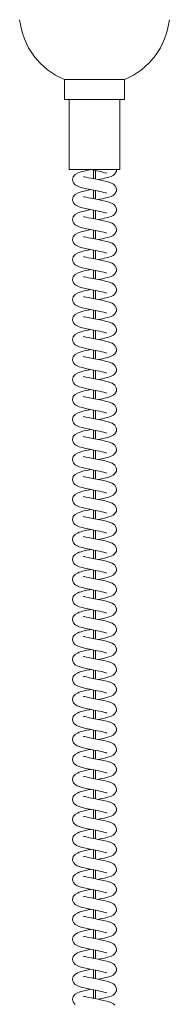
# Model space of a CAD drawing. Header units: millimetres. Extents: x -194 to 194, y -1309 to 234.
# Tile 2 of 3: x -38 to 37, y -817 to -325. Entities that reach past the tile are written whole.
import ezdxf

# ---------------------------------------------------------------- set-up
doc = ezdxf.new("R2010")
doc.units = ezdxf.units.MM

msp = doc.modelspace()

# ---------------------------------------------------------------- linework, layer by layer
at = {"color": 7, "linetype": 'Continuous', "lineweight": 15}
for p, q in [((-15, -354.62), (-15, -364.62)), ((15, -354.62), (-15, -354.62)), ((15, -364.62), (15, -354.62)), ((15, -364.62), (-15, -364.62)), ((-12.75, -364.62), (-12.75, -399.62)), ((12.75, -399.62), (12.75, -364.62)), ((12.75, -399.62), (-12.75, -399.62)), ((-0.5, -399.88), (-0.5, -404.17)), ((0.5, -404.37), (0.5, -400.07)), ((-0.5, -409.88), (-0.5, -414.17)), ((0.5, -414.37), (0.5, -410.07)), ((-0.5, -419.88), (-0.5, -424.17)), ((0.5, -424.37), (0.5, -420.07)), ((-0.5, -429.88), (-0.5, -434.17)), ((0.5, -434.37), (0.5, -430.07)), ((-0.5, -439.88), (-0.5, -444.17)), ((0.5, -444.37), (0.5, -440.07)), ((-0.5, -449.88), (-0.5, -454.17)), ((0.5, -454.37), (0.5, -450.07)), ((-0.5, -459.88), (-0.5, -464.17)), ((0.5, -464.37), (0.5, -460.07)), ((-0.5, -469.88), (-0.5, -474.17)), ((0.5, -474.37), (0.5, -470.07)), ((-0.5, -479.88), (-0.5, -484.17)), ((0.5, -484.37), (0.5, -480.07)), ((-0.5, -489.88), (-0.5, -494.17)), ((0.5, -494.37), (0.5, -490.07)), ((-0.5, -499.88), (-0.5, -504.17)), ((0.5, -504.37), (0.5, -500.07)), ((-0.5, -509.88), (-0.5, -514.17)), ((0.5, -514.37), (0.5, -510.07)), ((-0.5, -519.88), (-0.5, -524.17)), ((0.5, -524.37), (0.5, -520.07)), ((-0.5, -529.88), (-0.5, -534.17)), ((0.5, -534.37), (0.5, -530.07)), ((-0.5, -539.88), (-0.5, -544.17)), ((0.5, -544.37), (0.5, -540.07)), ((-0.5, -549.88), (-0.5, -554.17)), ((0.5, -554.37), (0.5, -550.07)), ((-0.5, -559.88), (-0.5, -564.17)), ((0.5, -564.37), (0.5, -560.07)), ((-0.5, -569.88), (-0.5, -574.17)), ((0.5, -574.37), (0.5, -570.07)), ((-0.5, -579.88), (-0.5, -584.17)), ((0.5, -584.37), (0.5, -580.07)), ((-0.5, -589.88), (-0.5, -594.17)), ((0.5, -594.37), (0.5, -590.07)), ((-0.5, -599.88), (-0.5, -604.17)), ((0.5, -604.37), (0.5, -600.07)), ((-0.5, -609.88), (-0.5, -614.17)), ((0.5, -614.37), (0.5, -610.07)), ((-0.5, -619.88), (-0.5, -624.17)), ((0.5, -624.37), (0.5, -620.07)), ((-0.5, -629.88), (-0.5, -634.17)), ((0.5, -634.37), (0.5, -630.07)), ((-0.5, -639.88), (-0.5, -644.17)), ((0.5, -644.37), (0.5, -640.07)), ((-0.5, -649.88), (-0.5, -654.17)), ((0.5, -654.37), (0.5, -650.07)), ((-0.5, -659.88), (-0.5, -664.17)), ((0.5, -664.37), (0.5, -660.07)), ((-0.5, -669.88), (-0.5, -674.17)), ((0.5, -674.37), (0.5, -670.07)), ((-0.5, -679.88), (-0.5, -684.17)), ((0.5, -684.37), (0.5, -680.07)), ((-0.5, -689.88), (-0.5, -694.17)), ((0.5, -694.37), (0.5, -690.07)), ((-0.5, -699.88), (-0.5, -704.17)), ((0.5, -704.37), (0.5, -700.07)), ((-0.5, -709.88), (-0.5, -714.17)), ((0.5, -714.37), (0.5, -710.07)), ((-0.5, -719.88), (-0.5, -724.17)), ((0.5, -724.37), (0.5, -720.07)), ((-0.5, -729.88), (-0.5, -734.17)), ((0.5, -734.37), (0.5, -730.07)), ((-0.5, -739.88), (-0.5, -744.17)), ((0.5, -744.37), (0.5, -740.07)), ((-0.5, -749.88), (-0.5, -754.17)), ((0.5, -754.37), (0.5, -750.07)), ((-0.5, -759.88), (-0.5, -764.17)), ((0.5, -764.37), (0.5, -760.07)), ((-0.5, -769.88), (-0.5, -774.17)), ((0.5, -774.37), (0.5, -770.07)), ((-0.5, -779.88), (-0.5, -784.17)), ((0.5, -784.37), (0.5, -780.07)), ((-0.5, -789.88), (-0.5, -794.17)), ((0.5, -794.37), (0.5, -790.07)), ((-0.5, -799.88), (-0.5, -804.17)), ((0.5, -804.37), (0.5, -800.07)), ((-0.5, -809.88), (-0.5, -814.17)), ((0.5, -814.37), (0.5, -810.07))]:
    msp.add_line(p, q, dxfattribs=at)
at = {"color": 7, "linetype": 'Continuous', "lineweight": 15, "flags": 128}
for points in [[(-1.8, -399.62), (-2.45, -399.75), (-3.92, -400.04), (-5.2, -400.32), (-5.99, -400.52), (-6.75, -400.73), (-7.66, -401.04), (-8.59, -401.45), (-9.65, -402.13), (-10.62, -403.18), (-11.05, -404.62), (-10.91, -405.53), (-10.55, -406.27), (-9.63, -407.24), (-8.75, -407.78), (-7.64, -408.23), (-6.17, -408.67), (-4.39, -409.1), (-2.32, -409.52), (-0.27, -409.92), (1.4, -410.25), (2.66, -410.5), (3.71, -410.73), (4.75, -410.98), (5.66, -411.24), (6.22, -411.42), (6.24, -411.43)], [(1.8, -414.62), (2.83, -414.42), (3.97, -414.19), (5.01, -413.96), (7.25, -413.37), (8.32, -413), (9.33, -412.5), (10.27, -411.69), (10.96, -410.38), (11.05, -409.55), (10.91, -408.7), (10.24, -407.51), (9.57, -406.9), (8.86, -406.48), (6.79, -405.73), (5.35, -405.36), (3.67, -404.99), (1.81, -404.62), (-0.04, -404.26), (-1.67, -403.94), (-3.04, -403.66), (-4.17, -403.4), (-4.99, -403.21), (-5.28, -403.17), (-5.52, -403.24), (-5.52, -403.25)], [(1.8, -404.62), (2.83, -404.42), (3.97, -404.19), (5.01, -403.96), (7.25, -403.37), (8.32, -403), (9.33, -402.5), (10.27, -401.69), (10.96, -400.38), (11.05, -399.62)], [(-1.8, -409.62), (-2.45, -409.75), (-3.92, -410.04), (-5.2, -410.32), (-5.99, -410.52), (-6.75, -410.73), (-7.66, -411.04), (-8.59, -411.45), (-9.65, -412.13), (-10.62, -413.18), (-11.05, -414.62), (-10.91, -415.53), (-10.55, -416.27), (-9.63, -417.24), (-8.75, -417.78), (-7.64, -418.23), (-6.17, -418.67), (-4.39, -419.1), (-2.32, -419.52), (-0.27, -419.92), (1.4, -420.25), (2.66, -420.5), (3.71, -420.73), (4.75, -420.98), (5.66, -421.24), (6.22, -421.42), (6.24, -421.43)], [(1.8, -424.62), (2.83, -424.42), (3.97, -424.19), (5.01, -423.96), (7.25, -423.37), (8.32, -423), (9.33, -422.5), (10.27, -421.69), (10.96, -420.38), (11.05, -419.55), (10.91, -418.7), (10.24, -417.51), (9.57, -416.9), (8.86, -416.48), (6.79, -415.73), (5.35, -415.36), (3.67, -414.99), (1.81, -414.62), (-0.04, -414.26), (-1.67, -413.94), (-3.04, -413.66), (-4.17, -413.4), (-4.99, -413.21), (-5.28, -413.17), (-5.52, -413.24), (-5.52, -413.25)], [(-1.8, -419.62), (-2.45, -419.75), (-3.92, -420.04), (-5.2, -420.32), (-5.99, -420.52), (-6.75, -420.73), (-7.66, -421.04), (-8.59, -421.45), (-9.65, -422.13), (-10.62, -423.18), (-11.05, -424.62), (-10.91, -425.53), (-10.55, -426.27), (-9.63, -427.24), (-8.75, -427.78), (-7.64, -428.23), (-6.17, -428.67), (-4.39, -429.1), (-2.32, -429.52), (-0.27, -429.92), (1.4, -430.25), (2.66, -430.5), (3.71, -430.73), (4.75, -430.98), (5.66, -431.24), (6.22, -431.42), (6.24, -431.43)], [(1.8, -434.62), (2.83, -434.42), (3.97, -434.19), (5.01, -433.96), (7.25, -433.37), (8.32, -433), (9.33, -432.5), (10.27, -431.69), (10.96, -430.38), (11.05, -429.55), (10.91, -428.7), (10.24, -427.51), (9.57, -426.9), (8.86, -426.48), (6.79, -425.73), (5.35, -425.36), (3.67, -424.99), (1.81, -424.62), (-0.04, -424.26), (-1.67, -423.94), (-3.04, -423.66), (-4.17, -423.4), (-4.99, -423.21), (-5.28, -423.17), (-5.52, -423.24), (-5.52, -423.25)], [(-1.8, -429.62), (-2.45, -429.75), (-3.92, -430.04), (-5.2, -430.32), (-5.99, -430.52), (-6.75, -430.73), (-7.66, -431.04), (-8.59, -431.45), (-9.65, -432.13), (-10.62, -433.18), (-11.05, -434.62), (-10.91, -435.53), (-10.55, -436.27), (-9.63, -437.24), (-8.75, -437.78), (-7.64, -438.23), (-6.17, -438.67), (-4.39, -439.1), (-2.32, -439.52), (-0.27, -439.92), (1.4, -440.25), (2.66, -440.5), (3.71, -440.73), (4.75, -440.98), (5.66, -441.24), (6.22, -441.42), (6.24, -441.43)], [(1.8, -444.62), (2.83, -444.42), (3.97, -444.19), (5.01, -443.96), (7.25, -443.37), (8.32, -443), (9.33, -442.5), (10.27, -441.69), (10.96, -440.38), (11.05, -439.55), (10.91, -438.7), (10.24, -437.51), (9.57, -436.9), (8.86, -436.48), (6.79, -435.73), (5.35, -435.36), (3.67, -434.99), (1.81, -434.62), (-0.04, -434.26), (-1.67, -433.94), (-3.04, -433.66), (-4.17, -433.4), (-4.99, -433.21), (-5.28, -433.17), (-5.52, -433.24), (-5.52, -433.25)], [(-1.8, -439.62), (-2.45, -439.75), (-3.92, -440.04), (-5.2, -440.32), (-5.99, -440.52), (-6.75, -440.73), (-7.66, -441.04), (-8.59, -441.45), (-9.65, -442.13), (-10.62, -443.18), (-11.05, -444.62), (-10.91, -445.53), (-10.55, -446.27), (-9.63, -447.24), (-8.75, -447.78), (-7.64, -448.23), (-6.17, -448.67), (-4.39, -449.1), (-2.32, -449.52), (-0.27, -449.92), (1.4, -450.25), (2.66, -450.5), (3.71, -450.73), (4.75, -450.98), (5.66, -451.24), (6.22, -451.42), (6.24, -451.43)], [(1.8, -454.62), (2.83, -454.42), (3.97, -454.19), (5.01, -453.96), (7.25, -453.37), (8.32, -453), (9.33, -452.5), (10.27, -451.69), (10.96, -450.38), (11.05, -449.55), (10.91, -448.7), (10.24, -447.51), (9.57, -446.9), (8.86, -446.48), (6.79, -445.73), (5.35, -445.36), (3.67, -444.99), (1.81, -444.62), (-0.04, -444.26), (-1.67, -443.94), (-3.04, -443.66), (-4.17, -443.4), (-4.99, -443.21), (-5.28, -443.17), (-5.52, -443.24), (-5.52, -443.25)], [(-1.8, -449.62), (-2.45, -449.75), (-3.92, -450.04), (-5.2, -450.32), (-5.99, -450.52), (-6.75, -450.73), (-7.66, -451.04), (-8.59, -451.45), (-9.65, -452.13), (-10.62, -453.18), (-11.05, -454.62), (-10.91, -455.53), (-10.55, -456.27), (-9.63, -457.24), (-8.75, -457.78), (-7.64, -458.23), (-6.17, -458.67), (-4.39, -459.1), (-2.32, -459.52), (-0.27, -459.92), (1.4, -460.25), (2.66, -460.5), (3.71, -460.73), (4.75, -460.98), (5.66, -461.24), (6.22, -461.42), (6.24, -461.43)], [(1.8, -464.62), (2.83, -464.42), (3.97, -464.19), (5.01, -463.96), (7.25, -463.37), (8.32, -463), (9.33, -462.5), (10.27, -461.69), (10.96, -460.38), (11.05, -459.55), (10.91, -458.7), (10.24, -457.51), (9.57, -456.9), (8.86, -456.48), (6.79, -455.73), (5.35, -455.36), (3.67, -454.99), (1.81, -454.62), (-0.04, -454.26), (-1.67, -453.94), (-3.04, -453.66), (-4.17, -453.4), (-4.99, -453.21), (-5.28, -453.17), (-5.52, -453.24), (-5.52, -453.25)], [(-1.8, -459.62), (-2.45, -459.75), (-3.92, -460.04), (-5.2, -460.32), (-5.99, -460.52), (-6.75, -460.73), (-7.66, -461.04), (-8.59, -461.45), (-9.65, -462.13), (-10.62, -463.18), (-11.05, -464.62), (-10.91, -465.53), (-10.55, -466.27), (-9.63, -467.24), (-8.75, -467.78), (-7.64, -468.23), (-6.17, -468.67), (-4.39, -469.1), (-2.32, -469.52), (-0.27, -469.92), (1.4, -470.25), (2.66, -470.5), (3.71, -470.73), (4.75, -470.98), (5.66, -471.24), (6.22, -471.42), (6.24, -471.43)], [(1.8, -474.62), (2.83, -474.42), (3.97, -474.19), (5.01, -473.96), (7.25, -473.37), (8.32, -473), (9.33, -472.5), (10.27, -471.69), (10.96, -470.38), (11.05, -469.55), (10.91, -468.7), (10.24, -467.51), (9.57, -466.9), (8.86, -466.48), (6.79, -465.73), (5.35, -465.36), (3.67, -464.99), (1.81, -464.62), (-0.04, -464.26), (-1.67, -463.94), (-3.04, -463.66), (-4.17, -463.4), (-4.99, -463.21), (-5.28, -463.17), (-5.52, -463.24), (-5.52, -463.25)], [(-1.8, -469.62), (-2.45, -469.75), (-3.92, -470.04), (-5.2, -470.32), (-5.99, -470.52), (-6.75, -470.73), (-7.66, -471.04), (-8.59, -471.45), (-9.65, -472.13), (-10.62, -473.18), (-11.05, -474.62), (-10.91, -475.53), (-10.55, -476.27), (-9.63, -477.24), (-8.75, -477.78), (-7.64, -478.23), (-6.17, -478.67), (-4.39, -479.1), (-2.32, -479.52), (-0.27, -479.92), (1.4, -480.25), (2.66, -480.5), (3.71, -480.73), (4.75, -480.98), (5.66, -481.24), (6.22, -481.42), (6.24, -481.43)], [(1.8, -484.62), (2.83, -484.42), (3.97, -484.19), (5.01, -483.96), (7.25, -483.37), (8.32, -483), (9.33, -482.5), (10.27, -481.69), (10.96, -480.38), (11.05, -479.55), (10.91, -478.7), (10.24, -477.51), (9.57, -476.9), (8.86, -476.48), (6.79, -475.73), (5.35, -475.36), (3.67, -474.99), (1.81, -474.62), (-0.04, -474.26), (-1.67, -473.94), (-3.04, -473.66), (-4.17, -473.4), (-4.99, -473.21), (-5.28, -473.17), (-5.52, -473.24), (-5.52, -473.25)], [(-1.8, -479.62), (-2.45, -479.75), (-3.92, -480.04), (-5.2, -480.32), (-5.99, -480.52), (-6.75, -480.73), (-7.66, -481.04), (-8.59, -481.45), (-9.65, -482.13), (-10.62, -483.18), (-11.05, -484.62), (-10.91, -485.53), (-10.55, -486.27), (-9.63, -487.24), (-8.75, -487.78), (-7.64, -488.23), (-6.17, -488.67), (-4.39, -489.1), (-2.32, -489.52), (-0.27, -489.92), (1.4, -490.25), (2.66, -490.5), (3.71, -490.73), (4.75, -490.98), (5.66, -491.24), (6.22, -491.42), (6.24, -491.43)], [(1.8, -494.62), (2.83, -494.42), (3.97, -494.19), (5.01, -493.96), (7.25, -493.37), (8.32, -493), (9.33, -492.5), (10.27, -491.69), (10.96, -490.38), (11.05, -489.55), (10.91, -488.7), (10.24, -487.51), (9.57, -486.9), (8.86, -486.48), (6.79, -485.73), (5.35, -485.36), (3.67, -484.99), (1.81, -484.62), (-0.04, -484.26), (-1.67, -483.94), (-3.04, -483.66), (-4.17, -483.4), (-4.99, -483.21), (-5.28, -483.17), (-5.52, -483.24), (-5.52, -483.25)], [(-1.8, -489.62), (-2.45, -489.75), (-3.92, -490.04), (-5.2, -490.32), (-5.99, -490.52), (-6.75, -490.73), (-7.66, -491.04), (-8.59, -491.45), (-9.65, -492.13), (-10.62, -493.18), (-11.05, -494.62), (-10.91, -495.53), (-10.55, -496.27), (-9.63, -497.24), (-8.75, -497.78), (-7.64, -498.23), (-6.17, -498.67), (-4.39, -499.1), (-2.32, -499.52), (-0.27, -499.92), (1.4, -500.25), (2.66, -500.5), (3.71, -500.73), (4.75, -500.98), (5.66, -501.24), (6.22, -501.42), (6.24, -501.43)], [(1.8, -504.62), (2.83, -504.42), (3.97, -504.19), (5.01, -503.96), (7.25, -503.37), (8.32, -503), (9.33, -502.5), (10.27, -501.69), (10.96, -500.38), (11.05, -499.55), (10.91, -498.7), (10.24, -497.51), (9.57, -496.9), (8.86, -496.48), (6.79, -495.73), (5.35, -495.36), (3.67, -494.99), (1.81, -494.62), (-0.04, -494.26), (-1.67, -493.94), (-3.04, -493.66), (-4.17, -493.4), (-4.99, -493.21), (-5.28, -493.17), (-5.52, -493.24), (-5.52, -493.25)], [(-1.8, -499.62), (-2.45, -499.75), (-3.92, -500.04), (-5.2, -500.32), (-5.99, -500.52), (-6.75, -500.73), (-7.66, -501.04), (-8.59, -501.45), (-9.65, -502.13), (-10.62, -503.18), (-11.05, -504.62), (-10.91, -505.53), (-10.55, -506.27), (-9.63, -507.24), (-8.75, -507.78), (-7.64, -508.23), (-6.17, -508.67), (-4.39, -509.1), (-2.32, -509.52), (-0.27, -509.92), (1.4, -510.25), (2.66, -510.5), (3.71, -510.73), (4.75, -510.98), (5.66, -511.24), (6.22, -511.42), (6.24, -511.43)], [(1.8, -514.62), (2.83, -514.42), (3.97, -514.19), (5.01, -513.96), (7.25, -513.37), (8.32, -513), (9.33, -512.5), (10.27, -511.69), (10.96, -510.38), (11.05, -509.55), (10.91, -508.7), (10.24, -507.51), (9.57, -506.9), (8.86, -506.48), (6.79, -505.73), (5.35, -505.36), (3.67, -504.99), (1.81, -504.62), (-0.04, -504.26), (-1.67, -503.94), (-3.04, -503.66), (-4.17, -503.4), (-4.99, -503.21), (-5.28, -503.17), (-5.52, -503.24), (-5.52, -503.25)], [(-1.8, -509.62), (-2.45, -509.75), (-3.92, -510.04), (-5.2, -510.32), (-5.99, -510.52), (-6.75, -510.73), (-7.66, -511.04), (-8.59, -511.45), (-9.65, -512.13), (-10.62, -513.18), (-11.05, -514.62), (-10.91, -515.53), (-10.55, -516.27), (-9.63, -517.24), (-8.75, -517.78), (-7.64, -518.23), (-6.17, -518.67), (-4.39, -519.1), (-2.32, -519.52), (-0.27, -519.92), (1.4, -520.25), (2.66, -520.5), (3.71, -520.73), (4.75, -520.98), (5.66, -521.24), (6.22, -521.42), (6.24, -521.43)], [(1.8, -524.62), (2.83, -524.42), (3.97, -524.19), (5.01, -523.96), (7.25, -523.37), (8.32, -523), (9.33, -522.5), (10.27, -521.69), (10.96, -520.38), (11.05, -519.55), (10.91, -518.7), (10.24, -517.51), (9.57, -516.9), (8.86, -516.48), (6.79, -515.73), (5.35, -515.36), (3.67, -514.99), (1.81, -514.62), (-0.04, -514.26), (-1.67, -513.94), (-3.04, -513.66), (-4.17, -513.4), (-4.99, -513.21), (-5.28, -513.17), (-5.52, -513.24), (-5.52, -513.25)], [(-1.8, -519.62), (-2.45, -519.75), (-3.92, -520.04), (-5.2, -520.32), (-5.99, -520.52), (-6.75, -520.73), (-7.66, -521.04), (-8.59, -521.45), (-9.65, -522.13), (-10.62, -523.18), (-11.05, -524.62), (-10.91, -525.53), (-10.55, -526.27), (-9.63, -527.24), (-8.75, -527.78), (-7.64, -528.23), (-6.17, -528.67), (-4.39, -529.1), (-2.32, -529.52), (-0.27, -529.92), (1.4, -530.25), (2.66, -530.5), (3.71, -530.73), (4.75, -530.98), (5.66, -531.24), (6.22, -531.42), (6.24, -531.43)], [(1.8, -534.62), (2.83, -534.42), (3.97, -534.19), (5.01, -533.96), (7.25, -533.37), (8.32, -533), (9.33, -532.5), (10.27, -531.69), (10.96, -530.38), (11.05, -529.55), (10.91, -528.7), (10.24, -527.51), (9.57, -526.9), (8.86, -526.48), (6.79, -525.73), (5.35, -525.36), (3.67, -524.99), (1.81, -524.62), (-0.04, -524.26), (-1.67, -523.94), (-3.04, -523.66), (-4.17, -523.4), (-4.99, -523.21), (-5.28, -523.17), (-5.52, -523.24), (-5.52, -523.25)], [(-1.8, -529.62), (-2.45, -529.75), (-3.92, -530.04), (-5.2, -530.32), (-5.99, -530.52), (-6.75, -530.73), (-7.66, -531.04), (-8.59, -531.45), (-9.65, -532.13), (-10.62, -533.18), (-11.05, -534.62), (-10.91, -535.53), (-10.55, -536.27), (-9.63, -537.24), (-8.75, -537.78), (-7.64, -538.23), (-6.17, -538.67), (-4.39, -539.1), (-2.32, -539.52), (-0.27, -539.92), (1.4, -540.25), (2.66, -540.5), (3.71, -540.73), (4.75, -540.98), (5.66, -541.24), (6.22, -541.42), (6.24, -541.43)], [(1.8, -544.62), (2.83, -544.42), (3.97, -544.19), (5.01, -543.96), (7.25, -543.37), (8.32, -543), (9.33, -542.5), (10.27, -541.69), (10.96, -540.38), (11.05, -539.55), (10.91, -538.7), (10.24, -537.51), (9.57, -536.9), (8.86, -536.48), (6.79, -535.73), (5.35, -535.36), (3.67, -534.99), (1.81, -534.62), (-0.04, -534.26), (-1.67, -533.94), (-3.04, -533.66), (-4.17, -533.4), (-4.99, -533.21), (-5.28, -533.17), (-5.52, -533.24), (-5.52, -533.25)], [(-1.8, -539.62), (-2.45, -539.75), (-3.92, -540.04), (-5.2, -540.32), (-5.99, -540.52), (-6.75, -540.73), (-7.66, -541.04), (-8.59, -541.45), (-9.65, -542.13), (-10.62, -543.18), (-11.05, -544.62), (-10.91, -545.53), (-10.55, -546.27), (-9.63, -547.24), (-8.75, -547.78), (-7.64, -548.23), (-6.17, -548.67), (-4.39, -549.1), (-2.32, -549.52), (-0.27, -549.92), (1.4, -550.25), (2.66, -550.5), (3.71, -550.73), (4.75, -550.98), (5.66, -551.24), (6.22, -551.42), (6.24, -551.43)], [(1.8, -554.62), (2.83, -554.42), (3.97, -554.19), (5.01, -553.96), (7.25, -553.37), (8.32, -553), (9.33, -552.5), (10.27, -551.69), (10.96, -550.38), (11.05, -549.55), (10.91, -548.7), (10.24, -547.51), (9.57, -546.9), (8.86, -546.48), (6.79, -545.73), (5.35, -545.36), (3.67, -544.99), (1.81, -544.62), (-0.04, -544.26), (-1.67, -543.94), (-3.04, -543.66), (-4.17, -543.4), (-4.99, -543.21), (-5.28, -543.17), (-5.52, -543.24), (-5.52, -543.25)], [(-1.8, -549.62), (-2.45, -549.75), (-3.92, -550.04), (-5.2, -550.32), (-5.99, -550.52), (-6.75, -550.73), (-7.66, -551.04), (-8.59, -551.45), (-9.65, -552.13), (-10.62, -553.18), (-11.05, -554.62), (-10.91, -555.53), (-10.55, -556.27), (-9.63, -557.24), (-8.75, -557.78), (-7.64, -558.23), (-6.17, -558.67), (-4.39, -559.1), (-2.32, -559.52), (-0.27, -559.92), (1.4, -560.25), (2.66, -560.5), (3.71, -560.73), (4.75, -560.98), (5.66, -561.24), (6.22, -561.42), (6.24, -561.43)], [(1.8, -564.62), (2.83, -564.42), (3.97, -564.19), (5.01, -563.96), (7.25, -563.37), (8.32, -563), (9.33, -562.5), (10.27, -561.69), (10.96, -560.38), (11.05, -559.55), (10.91, -558.7), (10.24, -557.51), (9.57, -556.9), (8.86, -556.48), (6.79, -555.73), (5.35, -555.36), (3.67, -554.99), (1.81, -554.62), (-0.04, -554.26), (-1.67, -553.94), (-3.04, -553.66), (-4.17, -553.4), (-4.99, -553.21), (-5.28, -553.17), (-5.52, -553.24), (-5.52, -553.25)], [(-1.8, -559.62), (-2.45, -559.75), (-3.92, -560.04), (-5.2, -560.32), (-5.99, -560.52), (-6.75, -560.73), (-7.66, -561.04), (-8.59, -561.45), (-9.65, -562.13), (-10.62, -563.18), (-11.05, -564.62), (-10.91, -565.53), (-10.55, -566.27), (-9.63, -567.24), (-8.75, -567.78), (-7.64, -568.23), (-6.17, -568.67), (-4.39, -569.1), (-2.32, -569.52), (-0.27, -569.92), (1.4, -570.25), (2.66, -570.5), (3.71, -570.73), (4.75, -570.98), (5.66, -571.24), (6.22, -571.42), (6.24, -571.43)], [(1.8, -574.62), (2.83, -574.42), (3.97, -574.19), (5.01, -573.96), (7.25, -573.37), (8.32, -573), (9.33, -572.5), (10.27, -571.69), (10.96, -570.38), (11.05, -569.55), (10.91, -568.7), (10.24, -567.51), (9.57, -566.9), (8.86, -566.48), (6.79, -565.73), (5.35, -565.36), (3.67, -564.99), (1.81, -564.62), (-0.04, -564.26), (-1.67, -563.94), (-3.04, -563.66), (-4.17, -563.4), (-4.99, -563.21), (-5.28, -563.17), (-5.52, -563.24), (-5.52, -563.25)], [(-1.8, -569.62), (-2.45, -569.75), (-3.92, -570.04), (-5.2, -570.32), (-5.99, -570.52), (-6.75, -570.73), (-7.66, -571.04), (-8.59, -571.45), (-9.65, -572.13), (-10.62, -573.18), (-11.05, -574.62), (-10.91, -575.53), (-10.55, -576.27), (-9.63, -577.24), (-8.75, -577.78), (-7.64, -578.23), (-6.17, -578.67), (-4.39, -579.1), (-2.32, -579.52), (-0.27, -579.92), (1.4, -580.25), (2.66, -580.5), (3.71, -580.73), (4.75, -580.98), (5.66, -581.24), (6.22, -581.42), (6.24, -581.43)], [(1.8, -584.62), (2.83, -584.42), (3.97, -584.19), (5.01, -583.96), (7.25, -583.37), (8.32, -583), (9.33, -582.5), (10.27, -581.69), (10.96, -580.38), (11.05, -579.55), (10.91, -578.7), (10.24, -577.51), (9.57, -576.9), (8.86, -576.48), (6.79, -575.73), (5.35, -575.36), (3.67, -574.99), (1.81, -574.62), (-0.04, -574.26), (-1.67, -573.94), (-3.04, -573.66), (-4.17, -573.4), (-4.99, -573.21), (-5.28, -573.17), (-5.52, -573.24), (-5.52, -573.25)], [(-1.8, -579.62), (-2.45, -579.75), (-3.92, -580.04), (-5.2, -580.32), (-5.99, -580.52), (-6.75, -580.73), (-7.66, -581.04), (-8.59, -581.45), (-9.65, -582.13), (-10.62, -583.18), (-11.05, -584.62), (-10.91, -585.53), (-10.55, -586.27), (-9.63, -587.24), (-8.75, -587.78), (-7.64, -588.23), (-6.17, -588.67), (-4.39, -589.1), (-2.32, -589.52), (-0.27, -589.92), (1.4, -590.25), (2.66, -590.5), (3.71, -590.73), (4.75, -590.98), (5.66, -591.24), (6.22, -591.42), (6.24, -591.43)], [(1.8, -594.62), (2.83, -594.42), (3.97, -594.19), (5.01, -593.96), (7.25, -593.37), (8.32, -593), (9.33, -592.5), (10.27, -591.69), (10.96, -590.38), (11.05, -589.55), (10.91, -588.7), (10.24, -587.51), (9.57, -586.9), (8.86, -586.48), (6.79, -585.73), (5.35, -585.36), (3.67, -584.99), (1.81, -584.62), (-0.04, -584.26), (-1.67, -583.94), (-3.04, -583.66), (-4.17, -583.4), (-4.99, -583.21), (-5.28, -583.17), (-5.52, -583.24), (-5.52, -583.25)], [(-1.8, -589.62), (-2.45, -589.75), (-3.92, -590.04), (-5.2, -590.32), (-5.99, -590.52), (-6.75, -590.73), (-7.66, -591.04), (-8.59, -591.45), (-9.65, -592.13), (-10.62, -593.18), (-11.05, -594.62), (-10.91, -595.53), (-10.55, -596.27), (-9.63, -597.24), (-8.75, -597.78), (-7.64, -598.23), (-6.17, -598.67), (-4.39, -599.1), (-2.32, -599.52), (-0.27, -599.92), (1.4, -600.25), (2.66, -600.5), (3.71, -600.73), (4.75, -600.98), (5.66, -601.24), (6.22, -601.42), (6.24, -601.43)], [(1.8, -604.62), (2.83, -604.42), (3.97, -604.19), (5.01, -603.96), (7.25, -603.37), (8.32, -603), (9.33, -602.5), (10.27, -601.69), (10.96, -600.38), (11.05, -599.55), (10.91, -598.7), (10.24, -597.51), (9.57, -596.9), (8.86, -596.48), (6.79, -595.73), (5.35, -595.36), (3.67, -594.99), (1.81, -594.62), (-0.04, -594.26), (-1.67, -593.94), (-3.04, -593.66), (-4.17, -593.4), (-4.99, -593.21), (-5.28, -593.17), (-5.52, -593.24), (-5.52, -593.25)], [(-1.8, -599.62), (-2.45, -599.75), (-3.92, -600.04), (-5.2, -600.32), (-5.99, -600.52), (-6.75, -600.73), (-7.66, -601.04), (-8.59, -601.45), (-9.65, -602.13), (-10.62, -603.18), (-11.05, -604.62), (-10.91, -605.53), (-10.55, -606.27), (-9.63, -607.24), (-8.75, -607.78), (-7.64, -608.23), (-6.17, -608.67), (-4.39, -609.1), (-2.32, -609.52), (-0.27, -609.92), (1.4, -610.25), (2.66, -610.5), (3.71, -610.73), (4.75, -610.98), (5.66, -611.24), (6.22, -611.42), (6.24, -611.43)], [(1.8, -614.62), (2.83, -614.42), (3.97, -614.19), (5.01, -613.96), (7.25, -613.37), (8.32, -613), (9.33, -612.5), (10.27, -611.69), (10.96, -610.38), (11.05, -609.55), (10.91, -608.7), (10.24, -607.51), (9.57, -606.9), (8.86, -606.48), (6.79, -605.73), (5.35, -605.36), (3.67, -604.99), (1.81, -604.62), (-0.04, -604.26), (-1.67, -603.94), (-3.04, -603.66), (-4.17, -603.4), (-4.99, -603.21), (-5.28, -603.17), (-5.52, -603.24), (-5.52, -603.25)], [(-1.8, -609.62), (-2.45, -609.75), (-3.92, -610.04), (-5.2, -610.32), (-5.99, -610.52), (-6.75, -610.73), (-7.66, -611.04), (-8.59, -611.45), (-9.65, -612.13), (-10.62, -613.18), (-11.05, -614.62), (-10.91, -615.53), (-10.55, -616.27), (-9.63, -617.24), (-8.75, -617.78), (-7.64, -618.23), (-6.17, -618.67), (-4.39, -619.1), (-2.32, -619.52), (-0.27, -619.92), (1.4, -620.25), (2.66, -620.5), (3.71, -620.73), (4.75, -620.98), (5.66, -621.24), (6.22, -621.42), (6.24, -621.43)], [(1.8, -624.62), (2.83, -624.42), (3.97, -624.19), (5.01, -623.96), (7.25, -623.37), (8.32, -623), (9.33, -622.5), (10.27, -621.69), (10.96, -620.38), (11.05, -619.55), (10.91, -618.7), (10.24, -617.51), (9.57, -616.9), (8.86, -616.48), (6.79, -615.73), (5.35, -615.36), (3.67, -614.99), (1.81, -614.62), (-0.04, -614.26), (-1.67, -613.94), (-3.04, -613.66), (-4.17, -613.4), (-4.99, -613.21), (-5.28, -613.17), (-5.52, -613.24), (-5.52, -613.25)], [(-1.8, -619.62), (-2.45, -619.75), (-3.92, -620.04), (-5.2, -620.32), (-5.99, -620.52), (-6.75, -620.73), (-7.66, -621.04), (-8.59, -621.45), (-9.65, -622.13), (-10.62, -623.18), (-11.05, -624.62), (-10.91, -625.53), (-10.55, -626.27), (-9.63, -627.24), (-8.75, -627.78), (-7.64, -628.23), (-6.17, -628.67), (-4.39, -629.1), (-2.32, -629.52), (-0.27, -629.92), (1.4, -630.25), (2.66, -630.5), (3.71, -630.73), (4.75, -630.98), (5.66, -631.24), (6.22, -631.42), (6.24, -631.43)], [(1.8, -634.62), (2.83, -634.42), (3.97, -634.19), (5.01, -633.96), (7.25, -633.37), (8.32, -633), (9.33, -632.5), (10.27, -631.69), (10.96, -630.38), (11.05, -629.55), (10.91, -628.7), (10.24, -627.51), (9.57, -626.9), (8.86, -626.48), (6.79, -625.73), (5.35, -625.36), (3.67, -624.99), (1.81, -624.62), (-0.04, -624.26), (-1.67, -623.94), (-3.04, -623.66), (-4.17, -623.4), (-4.99, -623.21), (-5.28, -623.17), (-5.52, -623.24), (-5.52, -623.25)], [(-1.8, -629.62), (-2.45, -629.75), (-3.92, -630.04), (-5.2, -630.32), (-5.99, -630.52), (-6.75, -630.73), (-7.66, -631.04), (-8.59, -631.45), (-9.65, -632.13), (-10.62, -633.18), (-11.05, -634.62), (-10.91, -635.53), (-10.55, -636.27), (-9.63, -637.24), (-8.75, -637.78), (-7.64, -638.23), (-6.17, -638.67), (-4.39, -639.1), (-2.32, -639.52), (-0.27, -639.92), (1.4, -640.25), (2.66, -640.5), (3.71, -640.73), (4.75, -640.98), (5.66, -641.24), (6.22, -641.42), (6.24, -641.43)], [(1.8, -644.62), (2.83, -644.42), (3.97, -644.19), (5.01, -643.96), (7.25, -643.37), (8.32, -643), (9.33, -642.5), (10.27, -641.69), (10.96, -640.38), (11.05, -639.55), (10.91, -638.7), (10.24, -637.51), (9.57, -636.9), (8.86, -636.48), (6.79, -635.73), (5.35, -635.36), (3.67, -634.99), (1.81, -634.62), (-0.04, -634.26), (-1.67, -633.94), (-3.04, -633.66), (-4.17, -633.4), (-4.99, -633.21), (-5.28, -633.17), (-5.52, -633.24), (-5.52, -633.25)], [(-1.8, -639.62), (-2.45, -639.75), (-3.92, -640.04), (-5.2, -640.32), (-5.99, -640.52), (-6.75, -640.73), (-7.66, -641.04), (-8.59, -641.45), (-9.65, -642.13), (-10.62, -643.18), (-11.05, -644.62), (-10.91, -645.53), (-10.55, -646.27), (-9.63, -647.24), (-8.75, -647.78), (-7.64, -648.23), (-6.17, -648.67), (-4.39, -649.1), (-2.32, -649.52), (-0.27, -649.92), (1.4, -650.25), (2.66, -650.5), (3.71, -650.73), (4.75, -650.98), (5.66, -651.24), (6.22, -651.42), (6.24, -651.43)], [(1.8, -654.62), (2.83, -654.42), (3.97, -654.19), (5.01, -653.96), (7.25, -653.37), (8.32, -653), (9.33, -652.5), (10.27, -651.69), (10.96, -650.38), (11.05, -649.55), (10.91, -648.7), (10.24, -647.51), (9.57, -646.9), (8.86, -646.48), (6.79, -645.73), (5.35, -645.36), (3.67, -644.99), (1.81, -644.62), (-0.04, -644.26), (-1.67, -643.94), (-3.04, -643.66), (-4.17, -643.4), (-4.99, -643.21), (-5.28, -643.17), (-5.52, -643.24), (-5.52, -643.25)], [(-1.8, -649.62), (-2.45, -649.75), (-3.92, -650.04), (-5.2, -650.32), (-5.99, -650.52), (-6.75, -650.73), (-7.66, -651.04), (-8.59, -651.45), (-9.65, -652.13), (-10.62, -653.18), (-11.05, -654.62), (-10.91, -655.53), (-10.55, -656.27), (-9.63, -657.24), (-8.75, -657.78), (-7.64, -658.23), (-6.17, -658.67), (-4.39, -659.1), (-2.32, -659.52), (-0.27, -659.92), (1.4, -660.25), (2.66, -660.5), (3.71, -660.73), (4.75, -660.98), (5.66, -661.24), (6.22, -661.42), (6.24, -661.43)], [(1.8, -664.62), (2.83, -664.42), (3.97, -664.19), (5.01, -663.96), (7.25, -663.37), (8.32, -663), (9.33, -662.5), (10.27, -661.69), (10.96, -660.38), (11.05, -659.55), (10.91, -658.7), (10.24, -657.51), (9.57, -656.9), (8.86, -656.48), (6.79, -655.73), (5.35, -655.36), (3.67, -654.99), (1.81, -654.62), (-0.04, -654.26), (-1.67, -653.94), (-3.04, -653.66), (-4.17, -653.4), (-4.99, -653.21), (-5.28, -653.17), (-5.52, -653.24), (-5.52, -653.25)], [(-1.8, -659.62), (-2.45, -659.75), (-3.92, -660.04), (-5.2, -660.32), (-5.99, -660.52), (-6.75, -660.73), (-7.66, -661.04), (-8.59, -661.45), (-9.65, -662.13), (-10.62, -663.18), (-11.05, -664.62), (-10.91, -665.53), (-10.55, -666.27), (-9.63, -667.24), (-8.75, -667.78), (-7.64, -668.23), (-6.17, -668.67), (-4.39, -669.1), (-2.32, -669.52), (-0.27, -669.92), (1.4, -670.25), (2.66, -670.5), (3.71, -670.73), (4.75, -670.98), (5.66, -671.24), (6.22, -671.42), (6.24, -671.43)], [(1.8, -674.62), (2.83, -674.42), (3.97, -674.19), (5.01, -673.96), (7.25, -673.37), (8.32, -673), (9.33, -672.5), (10.27, -671.69), (10.96, -670.38), (11.05, -669.55), (10.91, -668.7), (10.24, -667.51), (9.57, -666.9), (8.86, -666.48), (6.79, -665.73), (5.35, -665.36), (3.67, -664.99), (1.81, -664.62), (-0.04, -664.26), (-1.67, -663.94), (-3.04, -663.66), (-4.17, -663.4), (-4.99, -663.21), (-5.28, -663.17), (-5.52, -663.24), (-5.52, -663.25)], [(-1.8, -669.62), (-2.45, -669.75), (-3.92, -670.04), (-5.2, -670.32), (-5.99, -670.52), (-6.75, -670.73), (-7.66, -671.04), (-8.59, -671.45), (-9.65, -672.13), (-10.62, -673.18), (-11.05, -674.62), (-10.91, -675.53), (-10.55, -676.27), (-9.63, -677.24), (-8.75, -677.78), (-7.64, -678.23), (-6.17, -678.67), (-4.39, -679.1), (-2.32, -679.52), (-0.27, -679.92), (1.4, -680.25), (2.66, -680.5), (3.71, -680.73), (4.75, -680.98), (5.66, -681.24), (6.22, -681.42), (6.24, -681.43)], [(1.8, -684.62), (2.83, -684.42), (3.97, -684.19), (5.01, -683.96), (7.25, -683.37), (8.32, -683), (9.33, -682.5), (10.27, -681.69), (10.96, -680.38), (11.05, -679.55), (10.91, -678.7), (10.24, -677.51), (9.57, -676.9), (8.86, -676.48), (6.79, -675.73), (5.35, -675.36), (3.67, -674.99), (1.81, -674.62), (-0.04, -674.26), (-1.67, -673.94), (-3.04, -673.66), (-4.17, -673.4), (-4.99, -673.21), (-5.28, -673.17), (-5.52, -673.24), (-5.52, -673.25)], [(-1.8, -679.62), (-2.45, -679.75), (-3.92, -680.04), (-5.2, -680.32), (-5.99, -680.52), (-6.75, -680.73), (-7.66, -681.04), (-8.59, -681.45), (-9.65, -682.13), (-10.62, -683.18), (-11.05, -684.62), (-10.91, -685.53), (-10.55, -686.27), (-9.63, -687.24), (-8.75, -687.78), (-7.64, -688.23), (-6.17, -688.67), (-4.39, -689.1), (-2.32, -689.52), (-0.27, -689.92), (1.4, -690.25), (2.66, -690.5), (3.71, -690.73), (4.75, -690.98), (5.66, -691.24), (6.22, -691.42), (6.24, -691.43)], [(1.8, -694.62), (2.83, -694.42), (3.97, -694.19), (5.01, -693.96), (7.25, -693.37), (8.32, -693), (9.33, -692.5), (10.27, -691.69), (10.96, -690.38), (11.05, -689.55), (10.91, -688.7), (10.24, -687.51), (9.57, -686.9), (8.86, -686.48), (6.79, -685.73), (5.35, -685.36), (3.67, -684.99), (1.81, -684.62), (-0.04, -684.26), (-1.67, -683.94), (-3.04, -683.66), (-4.17, -683.4), (-4.99, -683.21), (-5.28, -683.17), (-5.52, -683.24), (-5.52, -683.25)], [(-1.8, -689.62), (-2.45, -689.75), (-3.92, -690.04), (-5.2, -690.32), (-5.99, -690.52), (-6.75, -690.73), (-7.66, -691.04), (-8.59, -691.45), (-9.65, -692.13), (-10.62, -693.18), (-11.05, -694.62), (-10.91, -695.53), (-10.55, -696.27), (-9.63, -697.24), (-8.75, -697.78), (-7.64, -698.23), (-6.17, -698.67), (-4.39, -699.1), (-2.32, -699.52), (-0.27, -699.92), (1.4, -700.25), (2.66, -700.5), (3.71, -700.73), (4.75, -700.98), (5.66, -701.24), (6.22, -701.42), (6.24, -701.43)], [(1.8, -704.62), (2.83, -704.42), (3.97, -704.19), (5.01, -703.96), (7.25, -703.37), (8.32, -703), (9.33, -702.5), (10.27, -701.69), (10.96, -700.38), (11.05, -699.55), (10.91, -698.7), (10.24, -697.51), (9.57, -696.9), (8.86, -696.48), (6.79, -695.73), (5.35, -695.36), (3.67, -694.99), (1.81, -694.62), (-0.04, -694.26), (-1.67, -693.94), (-3.04, -693.66), (-4.17, -693.4), (-4.99, -693.21), (-5.28, -693.17), (-5.52, -693.24), (-5.52, -693.25)], [(-1.8, -699.62), (-2.45, -699.75), (-3.92, -700.04), (-5.2, -700.32), (-5.99, -700.52), (-6.75, -700.73), (-7.66, -701.04), (-8.59, -701.45), (-9.65, -702.13), (-10.62, -703.18), (-11.05, -704.62), (-10.91, -705.53), (-10.55, -706.27), (-9.63, -707.24), (-8.75, -707.78), (-7.64, -708.23), (-6.17, -708.67), (-4.39, -709.1), (-2.32, -709.52), (-0.27, -709.92), (1.4, -710.25), (2.66, -710.5), (3.71, -710.73), (4.75, -710.98), (5.66, -711.24), (6.22, -711.42), (6.24, -711.43)], [(1.8, -714.62), (2.83, -714.42), (3.97, -714.19), (5.01, -713.96), (7.25, -713.37), (8.32, -713), (9.33, -712.5), (10.27, -711.69), (10.96, -710.38), (11.05, -709.55), (10.91, -708.7), (10.24, -707.51), (9.57, -706.9), (8.86, -706.48), (6.79, -705.73), (5.35, -705.36), (3.67, -704.99), (1.81, -704.62), (-0.04, -704.26), (-1.67, -703.94), (-3.04, -703.66), (-4.17, -703.4), (-4.99, -703.21), (-5.28, -703.17), (-5.52, -703.24), (-5.52, -703.25)], [(-1.8, -709.62), (-2.45, -709.75), (-3.92, -710.04), (-5.2, -710.32), (-5.99, -710.52), (-6.75, -710.73), (-7.66, -711.04), (-8.59, -711.45), (-9.65, -712.13), (-10.62, -713.18), (-11.05, -714.62), (-10.91, -715.53), (-10.55, -716.27), (-9.63, -717.24), (-8.75, -717.78), (-7.64, -718.23), (-6.17, -718.67), (-4.39, -719.1), (-2.32, -719.52), (-0.27, -719.92), (1.4, -720.25), (2.66, -720.5), (3.71, -720.73), (4.75, -720.98), (5.66, -721.24), (6.22, -721.42), (6.24, -721.43)], [(1.8, -724.62), (2.83, -724.42), (3.97, -724.19), (5.01, -723.96), (7.25, -723.37), (8.32, -723), (9.33, -722.5), (10.27, -721.69), (10.96, -720.38), (11.05, -719.55), (10.91, -718.7), (10.24, -717.51), (9.57, -716.9), (8.86, -716.48), (6.79, -715.73), (5.35, -715.36), (3.67, -714.99), (1.81, -714.62), (-0.04, -714.26), (-1.67, -713.94), (-3.04, -713.66), (-4.17, -713.4), (-4.99, -713.21), (-5.28, -713.17), (-5.52, -713.24), (-5.52, -713.25)], [(-1.8, -719.62), (-2.45, -719.75), (-3.92, -720.04), (-5.2, -720.32), (-5.99, -720.52), (-6.75, -720.73), (-7.66, -721.04), (-8.59, -721.45), (-9.65, -722.13), (-10.62, -723.18), (-11.05, -724.62), (-10.91, -725.53), (-10.55, -726.27), (-9.63, -727.24), (-8.75, -727.78), (-7.64, -728.23), (-6.17, -728.67), (-4.39, -729.1), (-2.32, -729.52), (-0.27, -729.92), (1.4, -730.25), (2.66, -730.5), (3.71, -730.73), (4.75, -730.98), (5.66, -731.24), (6.22, -731.42), (6.24, -731.43)], [(1.8, -734.62), (2.83, -734.42), (3.97, -734.19), (5.01, -733.96), (7.25, -733.37), (8.32, -733), (9.33, -732.5), (10.27, -731.69), (10.96, -730.38), (11.05, -729.55), (10.91, -728.7), (10.24, -727.51), (9.57, -726.9), (8.86, -726.48), (6.79, -725.73), (5.35, -725.36), (3.67, -724.99), (1.81, -724.62), (-0.04, -724.26), (-1.67, -723.94), (-3.04, -723.66), (-4.17, -723.4), (-4.99, -723.21), (-5.28, -723.17), (-5.52, -723.24), (-5.52, -723.25)], [(-1.8, -729.62), (-2.45, -729.75), (-3.92, -730.04), (-5.2, -730.32), (-5.99, -730.52), (-6.75, -730.73), (-7.66, -731.04), (-8.59, -731.45), (-9.65, -732.13), (-10.62, -733.18), (-11.05, -734.62), (-10.91, -735.53), (-10.55, -736.27), (-9.63, -737.24), (-8.75, -737.78), (-7.64, -738.23), (-6.17, -738.67), (-4.39, -739.1), (-2.32, -739.52), (-0.27, -739.92), (1.4, -740.25), (2.66, -740.5), (3.71, -740.73), (4.75, -740.98), (5.66, -741.24), (6.22, -741.42), (6.24, -741.43)], [(1.8, -744.62), (2.83, -744.42), (3.97, -744.19), (5.01, -743.96), (7.25, -743.37), (8.32, -743), (9.33, -742.5), (10.27, -741.69), (10.96, -740.38), (11.05, -739.55), (10.91, -738.7), (10.24, -737.51), (9.57, -736.9), (8.86, -736.48), (6.79, -735.73), (5.35, -735.36), (3.67, -734.99), (1.81, -734.62), (-0.04, -734.26), (-1.67, -733.94), (-3.04, -733.66), (-4.17, -733.4), (-4.99, -733.21), (-5.28, -733.17), (-5.52, -733.24), (-5.52, -733.25)], [(-1.8, -739.62), (-2.45, -739.75), (-3.92, -740.04), (-5.2, -740.32), (-5.99, -740.52), (-6.75, -740.73), (-7.66, -741.04), (-8.59, -741.45), (-9.65, -742.13), (-10.62, -743.18), (-11.05, -744.62), (-10.91, -745.53), (-10.55, -746.27), (-9.63, -747.24), (-8.75, -747.78), (-7.64, -748.23), (-6.17, -748.67), (-4.39, -749.1), (-2.32, -749.52), (-0.27, -749.92), (1.4, -750.25), (2.66, -750.5), (3.71, -750.73), (4.75, -750.98), (5.66, -751.24), (6.22, -751.42), (6.24, -751.43)], [(1.8, -754.62), (2.83, -754.42), (3.97, -754.19), (5.01, -753.96), (7.25, -753.37), (8.32, -753), (9.33, -752.5), (10.27, -751.69), (10.96, -750.38), (11.05, -749.55), (10.91, -748.7), (10.24, -747.51), (9.57, -746.9), (8.86, -746.48), (6.79, -745.73), (5.35, -745.36), (3.67, -744.99), (1.81, -744.62), (-0.04, -744.26), (-1.67, -743.94), (-3.04, -743.66), (-4.17, -743.4), (-4.99, -743.21), (-5.28, -743.17), (-5.52, -743.24), (-5.52, -743.25)], [(-1.8, -749.62), (-2.45, -749.75), (-3.92, -750.04), (-5.2, -750.32), (-5.99, -750.52), (-6.75, -750.73), (-7.66, -751.04), (-8.59, -751.45), (-9.65, -752.13), (-10.62, -753.18), (-11.05, -754.62), (-10.91, -755.53), (-10.55, -756.27), (-9.63, -757.24), (-8.75, -757.78), (-7.64, -758.23), (-6.17, -758.67), (-4.39, -759.1), (-2.32, -759.52), (-0.27, -759.92), (1.4, -760.25), (2.66, -760.5), (3.71, -760.73), (4.75, -760.98), (5.66, -761.24), (6.22, -761.42), (6.24, -761.43)], [(1.8, -764.62), (2.83, -764.42), (3.97, -764.19), (5.01, -763.96), (7.25, -763.37), (8.32, -763), (9.33, -762.5), (10.27, -761.69), (10.96, -760.38), (11.05, -759.55), (10.91, -758.7), (10.24, -757.51), (9.57, -756.9), (8.86, -756.48), (6.79, -755.73), (5.35, -755.36), (3.67, -754.99), (1.81, -754.62), (-0.04, -754.26), (-1.67, -753.94), (-3.04, -753.66), (-4.17, -753.4), (-4.99, -753.21), (-5.28, -753.17), (-5.52, -753.24), (-5.52, -753.25)], [(-1.8, -759.62), (-2.45, -759.75), (-3.92, -760.04), (-5.2, -760.32), (-5.99, -760.52), (-6.75, -760.73), (-7.66, -761.04), (-8.59, -761.45), (-9.65, -762.13), (-10.62, -763.18), (-11.05, -764.62), (-10.91, -765.53), (-10.55, -766.27), (-9.63, -767.24), (-8.75, -767.78), (-7.64, -768.23), (-6.17, -768.67), (-4.39, -769.1), (-2.32, -769.52), (-0.27, -769.92), (1.4, -770.25), (2.66, -770.5), (3.71, -770.73), (4.75, -770.98), (5.66, -771.24), (6.22, -771.42), (6.24, -771.43)], [(1.8, -774.62), (2.83, -774.42), (3.97, -774.19), (5.01, -773.96), (7.25, -773.37), (8.32, -773), (9.33, -772.5), (10.27, -771.69), (10.96, -770.38), (11.05, -769.55), (10.91, -768.7), (10.24, -767.51), (9.57, -766.9), (8.86, -766.48), (6.79, -765.73), (5.35, -765.36), (3.67, -764.99), (1.81, -764.62), (-0.04, -764.26), (-1.67, -763.94), (-3.04, -763.66), (-4.17, -763.4), (-4.99, -763.21), (-5.28, -763.17), (-5.52, -763.24), (-5.52, -763.25)], [(-1.8, -769.62), (-2.45, -769.75), (-3.92, -770.04), (-5.2, -770.32), (-5.99, -770.52), (-6.75, -770.73), (-7.66, -771.04), (-8.59, -771.45), (-9.65, -772.13), (-10.62, -773.18), (-11.05, -774.62), (-10.91, -775.53), (-10.55, -776.27), (-9.63, -777.24), (-8.75, -777.78), (-7.64, -778.23), (-6.17, -778.67), (-4.39, -779.1), (-2.32, -779.52), (-0.27, -779.92), (1.4, -780.25), (2.66, -780.5), (3.71, -780.73), (4.75, -780.98), (5.66, -781.24), (6.22, -781.42), (6.24, -781.43)], [(1.8, -784.62), (2.83, -784.42), (3.97, -784.19), (5.01, -783.96), (7.25, -783.37), (8.32, -783), (9.33, -782.5), (10.27, -781.69), (10.96, -780.38), (11.05, -779.55), (10.91, -778.7), (10.24, -777.51), (9.57, -776.9), (8.86, -776.48), (6.79, -775.73), (5.35, -775.36), (3.67, -774.99), (1.81, -774.62), (-0.04, -774.26), (-1.67, -773.94), (-3.04, -773.66), (-4.17, -773.4), (-4.99, -773.21), (-5.28, -773.17), (-5.52, -773.24), (-5.52, -773.25)], [(-1.8, -779.62), (-2.45, -779.75), (-3.92, -780.04), (-5.2, -780.32), (-5.99, -780.52), (-6.75, -780.73), (-7.66, -781.04), (-8.59, -781.45), (-9.65, -782.13), (-10.62, -783.18), (-11.05, -784.62), (-10.91, -785.53), (-10.55, -786.27), (-9.63, -787.24), (-8.75, -787.78), (-7.64, -788.23), (-6.17, -788.67), (-4.39, -789.1), (-2.32, -789.52), (-0.27, -789.92), (1.4, -790.25), (2.66, -790.5), (3.71, -790.73), (4.75, -790.98), (5.66, -791.24), (6.22, -791.42), (6.24, -791.43)], [(1.8, -794.62), (2.83, -794.42), (3.97, -794.19), (5.01, -793.96), (7.25, -793.37), (8.32, -793), (9.33, -792.5), (10.27, -791.69), (10.96, -790.38), (11.05, -789.55), (10.91, -788.7), (10.24, -787.51), (9.57, -786.9), (8.86, -786.48), (6.79, -785.73), (5.35, -785.36), (3.67, -784.99), (1.81, -784.62), (-0.04, -784.26), (-1.67, -783.94), (-3.04, -783.66), (-4.17, -783.4), (-4.99, -783.21), (-5.28, -783.17), (-5.52, -783.24), (-5.52, -783.25)], [(-1.8, -789.62), (-2.45, -789.75), (-3.92, -790.04), (-5.2, -790.32), (-5.99, -790.52), (-6.75, -790.73), (-7.66, -791.04), (-8.59, -791.45), (-9.65, -792.13), (-10.62, -793.18), (-11.05, -794.62), (-10.91, -795.53), (-10.55, -796.27), (-9.63, -797.24), (-8.75, -797.78), (-7.64, -798.23), (-6.17, -798.67), (-4.39, -799.1), (-2.32, -799.52), (-0.27, -799.92), (1.4, -800.25), (2.66, -800.5), (3.71, -800.73), (4.75, -800.98), (5.66, -801.24), (6.22, -801.42), (6.24, -801.43)], [(1.8, -804.62), (2.83, -804.42), (3.97, -804.19), (5.01, -803.96), (7.25, -803.37), (8.32, -803), (9.33, -802.5), (10.27, -801.69), (10.96, -800.38), (11.05, -799.55), (10.91, -798.7), (10.24, -797.51), (9.57, -796.9), (8.86, -796.48), (6.79, -795.73), (5.35, -795.36), (3.67, -794.99), (1.81, -794.62), (-0.04, -794.26), (-1.67, -793.94), (-3.04, -793.66), (-4.17, -793.4), (-4.99, -793.21), (-5.28, -793.17), (-5.52, -793.24), (-5.52, -793.25)], [(-1.8, -799.62), (-2.45, -799.75), (-3.92, -800.04), (-5.2, -800.32), (-5.99, -800.52), (-6.75, -800.73), (-7.66, -801.04), (-8.59, -801.45), (-9.65, -802.13), (-10.62, -803.18), (-11.05, -804.62), (-10.91, -805.53), (-10.55, -806.27), (-9.63, -807.24), (-8.75, -807.78), (-7.64, -808.23), (-6.17, -808.67), (-4.39, -809.1), (-2.32, -809.52), (-0.27, -809.92), (1.4, -810.25), (2.66, -810.5), (3.71, -810.73), (4.75, -810.98), (5.66, -811.24), (6.22, -811.42), (6.24, -811.43)], [(1.8, -814.62), (2.83, -814.42), (3.97, -814.19), (5.01, -813.96), (7.25, -813.37), (8.32, -813), (9.33, -812.5), (10.27, -811.69), (10.96, -810.38), (11.05, -809.55), (10.91, -808.7), (10.24, -807.51), (9.57, -806.9), (8.86, -806.48), (6.79, -805.73), (5.35, -805.36), (3.67, -804.99), (1.81, -804.62), (-0.04, -804.26), (-1.67, -803.94), (-3.04, -803.66), (-4.17, -803.4), (-4.99, -803.21), (-5.28, -803.17), (-5.52, -803.24), (-5.52, -803.25)], [(-1.8, -809.62), (-2.45, -809.75), (-3.92, -810.04), (-5.2, -810.32), (-5.99, -810.52), (-6.75, -810.73), (-7.66, -811.04), (-8.59, -811.45), (-9.65, -812.13), (-10.62, -813.18), (-11.05, -814.62), (-10.91, -815.53), (-10.55, -816.27), (-9.63, -817.24)], [(10.24, -817.51), (9.57, -816.9), (8.86, -816.48), (6.79, -815.73), (5.35, -815.36), (3.67, -814.99), (1.81, -814.62), (-0.04, -814.26), (-1.67, -813.94), (-3.04, -813.66), (-4.17, -813.4), (-4.99, -813.21), (-5.28, -813.17), (-5.52, -813.24), (-5.52, -813.25)]]:
    msp.add_lwpolyline(points, dxfattribs=at)
at = {"color": 7, "linetype": 'Continuous', "lineweight": 15}
for centre, radius, start, end in [((-1.04, -320.71), 36.67, 186.1155, 247.6243), ((1.04, -320.71), 36.67, 292.3757, 353.8845), ((-11.63, -462.28), 63.42, 73.6286, 81.0841)]:
    msp.add_arc(centre, radius, start, end, dxfattribs=at)

doc.saveas('drawing.dxf')
